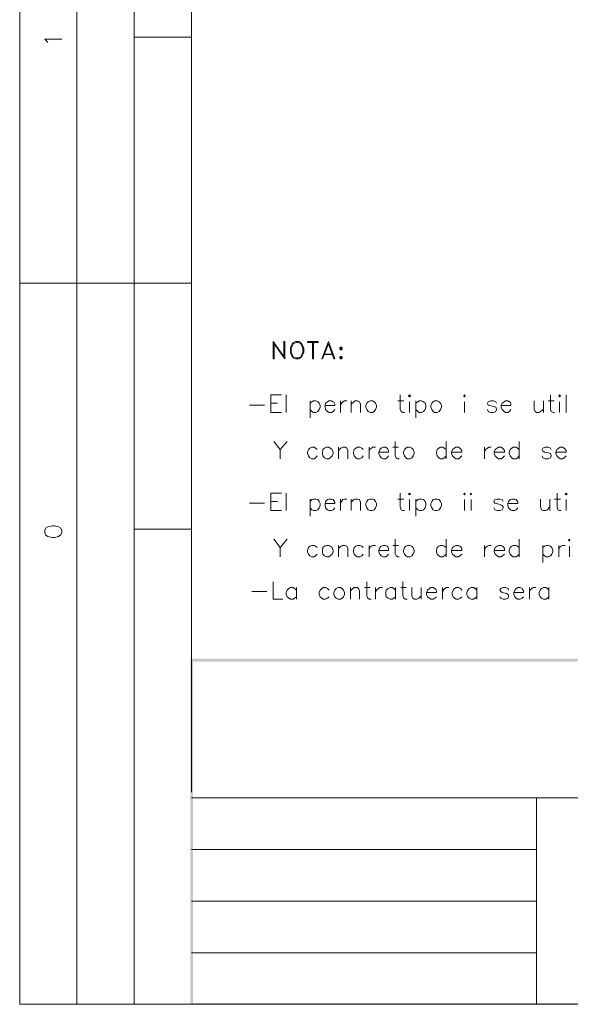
# Model space of a CAD drawing. Header units: millimetres. Extents: x 8 to 202, y 3 to 294.
# Tile 1 of 11: x 8 to 58, y 3 to 93. Entities that reach past the tile are written whole.
import ezdxf

# ---------------------------------------------------------------- set-up
doc = ezdxf.new("R2010")
doc.units = ezdxf.units.MM
doc.layers.add('DGE_CONTORNOS', color=7, linetype='Continuous', lineweight=0)
doc.layers.add('DGE_RELLENO', color=7, linetype='Continuous', lineweight=0)

msp = doc.modelspace()

# ---------------------------------------------------------------- hatches: boundary and pattern name
at = {"layer": 'DGE_RELLENO', "true_color": 0x000000}
for points in [[(23.4527, 34.8263), (23.7067, 34.5723), (201.9723, 34.8263)], [(23.4527, 3.2456), (23.7067, 34.5723), (23.4527, 34.8263)], [(23.7067, 3.3726), (23.4527, 3.2456), (23.7067, 34.5723)], [(23.7067, 34.5723), (201.9723, 34.8263), (201.8453, 34.5723)], [(23.5797, 3.2456), (23.7067, 3.3726), (23.4527, 3.2456)], [(201.9723, 3.2456), (201.8453, 3.3726), (23.5797, 3.2456)], [(201.8453, 3.3726), (23.5797, 3.2456), (23.7067, 3.3726)]]:
    msp.add_hatch(color=7, dxfattribs=at).paths.add_polyline_path(points, flags=0)

# ---------------------------------------------------------------- linework, layer by layer
at = {"layer": 'DGE_CONTORNOS', "lineweight": 13}
for points in [[(7.874, 293.9063), (7.874, 3.2456)], [(201.9723, 293.9063), (201.9723, 3.2456), (7.874, 3.2456)], [(10.4563, 91.1297), (10.3717, 91.2567), (10.16, 91.4684), (11.7263, 91.4684)], [(31.0303, 63.8247), (31.0303, 62.2584)], [(31.0303, 63.8247), (32.004, 62.47), (32.004, 63.8247), (32.0887, 63.8247), (32.0887, 62.2584)], [(31.115, 63.613), (31.115, 62.2584), (31.0303, 62.2584)], [(31.115, 63.613), (32.0887, 62.2584)], [(33.0623, 63.8247), (32.893, 63.74), (32.766, 63.613), (32.6813, 63.4437), (32.5967, 63.232), (32.5967, 62.851), (32.6813, 62.6394), (32.766, 62.47), (32.893, 62.343), (33.0623, 62.2584), (33.3587, 62.2584), (33.528, 62.343), (33.655, 62.47), (33.7397, 62.6394), (33.8243, 62.851), (33.8243, 63.232), (33.7397, 63.4437), (33.655, 63.613), (33.528, 63.74), (33.3587, 63.8247), (33.0623, 63.8247)], [(33.147, 63.74), (32.893, 63.6554), (32.766, 63.4437), (32.6813, 63.232), (32.6813, 62.851), (32.766, 62.6394), (32.893, 62.3854), (33.147, 62.343), (33.274, 62.343), (33.528, 62.3854), (33.655, 62.6394), (33.7397, 62.851), (33.7397, 63.232), (33.655, 63.4437), (33.528, 63.6554), (33.274, 63.74), (33.147, 63.74)], [(34.163, 63.8247), (35.1367, 63.8247), (35.1367, 63.74)], [(34.163, 63.8247), (34.163, 63.74), (35.1367, 63.74)], [(34.6287, 63.74), (34.6287, 62.2584)], [(34.7133, 63.74), (34.7133, 62.2584), (34.6287, 62.2584)], [(36.068, 63.8247), (35.4753, 62.2584)], [(36.068, 63.613), (35.5177, 62.2584), (35.4753, 62.2584)], [(36.068, 63.613), (36.576, 62.2584), (36.6607, 62.2584), (36.068, 63.8247)], [(37.1687, 63.3167), (37.1263, 63.232), (37.1263, 63.1474), (37.1687, 63.0627), (37.2533, 63.0627), (37.338, 63.1474), (37.338, 63.232), (37.2533, 63.3167), (37.1687, 63.3167)], [(37.1687, 63.232), (37.2533, 63.232), (37.2533, 63.1474), (37.1687, 63.1474), (37.1687, 63.232)], [(35.6023, 62.6394), (36.4913, 62.6394)], [(35.687, 62.6817), (36.449, 62.6817)], [(37.1687, 62.47), (37.1263, 62.3854), (37.1263, 62.343), (37.1687, 62.2584), (37.2533, 62.2584), (37.338, 62.343), (37.338, 62.3854), (37.2533, 62.47), (37.1687, 62.47)], [(37.1687, 62.3854), (37.2533, 62.3854), (37.2533, 62.343), (37.1687, 62.343), (37.1687, 62.3854)], [(30.8187, 57.3477), (30.8187, 58.9564), (31.7923, 58.9564)], [(32.2157, 58.9564), (32.2157, 57.3477)], [(42.6297, 58.9564), (42.6297, 57.644), (42.7143, 57.4324), (42.8837, 57.3477), (43.0107, 57.3477)], [(43.3917, 58.8717), (43.4763, 58.9564), (43.561, 58.8717), (43.4763, 58.787), (43.3917, 58.8717)], [(48.4293, 58.8717), (48.514, 58.9564), (48.5563, 58.8717), (48.514, 58.787), (48.4293, 58.8717)], [(56.3457, 58.9564), (56.3457, 57.644), (56.4303, 57.4324), (56.5997, 57.3477), (56.7267, 57.3477)], [(57.1077, 58.8717), (57.1923, 58.9564), (57.277, 58.8717), (57.1923, 58.787), (57.1077, 58.8717)], [(57.785, 58.9564), (57.785, 57.3477)], [(28.8713, 58.025), (30.226, 58.025)], [(30.8187, 58.1944), (31.4113, 58.1944)], [(34.417, 58.406), (34.417, 56.8397)], [(34.417, 58.1944), (34.544, 58.3214), (34.7133, 58.406), (34.925, 58.406), (35.0943, 58.3214), (35.2213, 58.1944), (35.306, 57.9827), (35.306, 57.8134), (35.2213, 57.6017), (35.0943, 57.4324), (34.925, 57.3477), (34.7133, 57.3477), (34.544, 57.4324), (34.417, 57.6017)], [(35.7717, 57.9827), (36.6607, 57.9827), (36.6607, 58.1097), (36.576, 58.279), (36.4913, 58.3214), (36.3643, 58.406), (36.1103, 58.406), (35.9833, 58.3214), (35.814, 58.1944), (35.7717, 57.9827), (35.7717, 57.8134), (35.814, 57.6017), (35.9833, 57.4324), (36.1103, 57.3477), (36.3643, 57.3477), (36.4913, 57.4324), (36.6607, 57.6017)], [(37.1687, 58.406), (37.1687, 57.3477)], [(37.1687, 57.9827), (37.2533, 58.1944), (37.3803, 58.3214), (37.5497, 58.406), (37.7613, 58.406)], [(38.1423, 58.406), (38.1423, 57.3477)], [(38.1423, 58.1097), (38.3963, 58.3214), (38.5233, 58.406), (38.735, 58.406), (38.9043, 58.3214), (38.989, 58.1097), (38.989, 57.3477)], [(39.878, 58.406), (39.7087, 58.3214), (39.5817, 58.1944), (39.497, 57.9827), (39.497, 57.8134), (39.5817, 57.6017), (39.7087, 57.4324), (39.878, 57.3477), (40.0897, 57.3477), (40.259, 57.4324), (40.386, 57.6017), (40.4707, 57.8134), (40.4707, 57.9827), (40.386, 58.1944), (40.259, 58.3214), (40.0897, 58.406), (39.878, 58.406)], [(42.418, 58.406), (42.9683, 58.406)], [(43.4763, 58.3214), (43.4763, 57.3477)], [(44.069, 58.406), (44.069, 56.8397)], [(44.069, 58.1944), (44.2383, 58.3214), (44.3653, 58.406), (44.577, 58.406), (44.7463, 58.3214), (44.9157, 58.1944), (44.958, 57.9827), (44.958, 57.8134), (44.9157, 57.6017), (44.7463, 57.4324), (44.577, 57.3477), (44.3653, 57.3477), (44.2383, 57.4324), (44.069, 57.6017)], [(45.8047, 58.406), (45.6353, 58.3214), (45.5083, 58.1944), (45.4237, 57.9827), (45.4237, 57.8134), (45.5083, 57.6017), (45.6353, 57.4324), (45.8047, 57.3477), (46.0163, 57.3477), (46.1857, 57.4324), (46.3127, 57.6017), (46.3973, 57.8134), (46.3973, 57.9827), (46.3127, 58.1944), (46.1857, 58.3214), (46.0163, 58.406), (45.8047, 58.406)], [(48.514, 58.3214), (48.514, 57.3477)], [(51.435, 58.1944), (51.3503, 58.3214), (51.1387, 58.406), (50.8847, 58.406), (50.673, 58.3214), (50.5883, 58.1944), (50.673, 58.025), (50.8, 57.9827), (51.181, 57.898), (51.3503, 57.8134), (51.435, 57.644), (51.435, 57.6017), (51.3503, 57.4324), (51.1387, 57.3477), (50.8847, 57.3477), (50.673, 57.4324), (50.5883, 57.6017)], [(51.8583, 57.9827), (52.7473, 57.9827), (52.7473, 58.1097), (52.705, 58.279), (52.6203, 58.3214), (52.451, 58.406), (52.2393, 58.406), (52.1123, 58.3214), (51.943, 58.1944), (51.8583, 57.9827), (51.8583, 57.8134), (51.943, 57.6017), (52.1123, 57.4324), (52.2393, 57.3477), (52.451, 57.3477), (52.6203, 57.4324), (52.7473, 57.6017)], [(54.864, 58.406), (54.864, 57.644), (54.9487, 57.4324), (55.0757, 57.3477), (55.3297, 57.3477), (55.4567, 57.4324), (55.7107, 57.644)], [(55.7107, 58.406), (55.7107, 57.3477)], [(56.134, 58.406), (56.6843, 58.406)], [(57.1923, 58.3214), (57.1923, 57.3477)], [(30.8187, 57.3477), (31.7923, 57.3477)], [(31.0727, 54.6807), (31.6653, 53.961), (31.6653, 53.1144)], [(32.3003, 54.6807), (31.6653, 53.961)], [(35.052, 53.961), (34.8827, 54.088), (34.7557, 54.1727), (34.544, 54.1727), (34.3747, 54.088), (34.2477, 53.961), (34.163, 53.707), (34.163, 53.58), (34.2477, 53.3684), (34.3747, 53.199), (34.544, 53.1144), (34.7557, 53.1144), (34.8827, 53.199), (35.052, 53.3684)], [(35.8987, 54.1727), (35.7293, 54.088), (35.56, 53.961), (35.5177, 53.707), (35.5177, 53.58), (35.56, 53.3684), (35.7293, 53.199), (35.8987, 53.1144), (36.1103, 53.1144), (36.2373, 53.199), (36.4067, 53.3684), (36.4913, 53.58), (36.4913, 53.707), (36.4067, 53.961), (36.2373, 54.088), (36.1103, 54.1727), (35.8987, 54.1727)], [(36.9993, 54.1727), (36.9993, 53.1144)], [(36.9993, 53.8764), (37.211, 54.088), (37.3803, 54.1727), (37.592, 54.1727), (37.7613, 54.088), (37.846, 53.8764), (37.846, 53.1144)], [(39.243, 53.961), (39.116, 54.088), (38.9467, 54.1727), (38.735, 54.1727), (38.5657, 54.088), (38.4387, 53.961), (38.354, 53.707), (38.354, 53.58), (38.4387, 53.3684), (38.5657, 53.199), (38.735, 53.1144), (38.9467, 53.1144), (39.116, 53.199), (39.243, 53.3684)], [(39.7933, 54.1727), (39.7933, 53.1144)], [(39.7933, 53.707), (39.8357, 53.961), (40.005, 54.088), (40.132, 54.1727), (40.386, 54.1727)], [(40.6823, 53.707), (41.5713, 53.707), (41.5713, 53.8764), (41.4867, 54.0034), (41.4443, 54.088), (41.275, 54.1727), (41.0633, 54.1727), (40.894, 54.088), (40.767, 53.961), (40.6823, 53.707), (40.6823, 53.58), (40.767, 53.3684), (40.894, 53.199), (41.0633, 53.1144), (41.275, 53.1144), (41.4443, 53.199), (41.5713, 53.3684)], [(41.9523, 54.1727), (42.4603, 54.1727)], [(42.164, 54.6807), (42.164, 53.4107), (42.2487, 53.199), (42.418, 53.1144), (42.545, 53.1144)], [(43.307, 54.1727), (43.1377, 54.088), (43.0107, 53.961), (42.926, 53.707), (42.926, 53.58), (43.0107, 53.3684), (43.1377, 53.199), (43.307, 53.1144), (43.5187, 53.1144), (43.688, 53.199), (43.815, 53.3684), (43.8997, 53.58), (43.8997, 53.707), (43.815, 53.961), (43.688, 54.088), (43.5187, 54.1727), (43.307, 54.1727)], [(46.8207, 53.961), (46.6513, 54.088), (46.5243, 54.1727), (46.3127, 54.1727), (46.1433, 54.088), (46.0163, 53.961), (45.9317, 53.707), (45.9317, 53.58), (46.0163, 53.3684), (46.1433, 53.199), (46.3127, 53.1144), (46.5243, 53.1144), (46.6513, 53.199), (46.8207, 53.3684)], [(46.8207, 54.6807), (46.8207, 53.1144)], [(47.3287, 53.707), (48.26, 53.707), (48.26, 53.8764), (48.1753, 54.0034), (48.0907, 54.088), (47.9637, 54.1727), (47.7097, 54.1727), (47.5827, 54.088), (47.4133, 53.961), (47.3287, 53.707), (47.3287, 53.58), (47.4133, 53.3684), (47.5827, 53.199), (47.7097, 53.1144), (47.9637, 53.1144), (48.0907, 53.199), (48.26, 53.3684)], [(50.3343, 54.1727), (50.3343, 53.1144)], [(50.3343, 53.707), (50.419, 53.961), (50.5883, 54.088), (50.7153, 54.1727), (50.927, 54.1727)], [(51.2233, 53.707), (52.1547, 53.707), (52.1547, 53.8764), (52.07, 54.0034), (51.9853, 54.088), (51.8583, 54.1727), (51.6043, 54.1727), (51.4773, 54.088), (51.308, 53.961), (51.2233, 53.707), (51.2233, 53.58), (51.308, 53.3684), (51.4773, 53.199), (51.6043, 53.1144), (51.8583, 53.1144), (51.9853, 53.199), (52.1547, 53.3684)], [(53.5093, 53.961), (53.34, 54.088), (53.213, 54.1727), (52.959, 54.1727), (52.832, 54.088), (52.6627, 53.961), (52.578, 53.707), (52.578, 53.58), (52.6627, 53.3684), (52.832, 53.199), (52.959, 53.1144), (53.213, 53.1144), (53.34, 53.199), (53.5093, 53.3684)], [(53.5093, 54.6807), (53.5093, 53.1144)], [(56.4303, 53.961), (56.3457, 54.088), (56.134, 54.1727), (55.88, 54.1727), (55.6683, 54.088), (55.5837, 53.961), (55.6683, 53.7917), (55.7953, 53.707), (56.1763, 53.6647), (56.3457, 53.58), (56.4303, 53.4107), (56.4303, 53.3684), (56.3457, 53.199), (56.134, 53.1144), (55.88, 53.1144), (55.6683, 53.199), (55.5837, 53.3684)], [(56.8537, 53.707), (57.785, 53.707), (57.785, 53.8764), (57.7003, 54.0034), (57.6157, 54.088), (57.4463, 54.1727), (57.2347, 54.1727), (57.1077, 54.088), (56.9383, 53.961), (56.8537, 53.707), (56.8537, 53.58), (56.9383, 53.3684), (57.1077, 53.199), (57.2347, 53.1144), (57.4463, 53.1144), (57.6157, 53.199), (57.785, 53.3684)], [(30.8187, 48.373), (30.8187, 49.9817), (31.7923, 49.9817)], [(32.2157, 49.9817), (32.2157, 48.373)], [(42.6297, 49.9817), (42.6297, 48.7117), (42.7143, 48.4577), (42.8837, 48.373), (43.0107, 48.373)], [(43.3917, 49.897), (43.4763, 49.9817), (43.561, 49.897), (43.4763, 49.8124), (43.3917, 49.897)], [(48.4293, 49.897), (48.514, 49.9817), (48.5563, 49.897), (48.514, 49.8124), (48.4293, 49.897)], [(49.022, 49.897), (49.1067, 49.9817), (49.149, 49.897), (49.1067, 49.8124), (49.022, 49.897)], [(56.9807, 49.9817), (56.9807, 48.7117), (57.023, 48.4577), (57.1923, 48.373), (57.3193, 48.373)], [(57.7003, 49.897), (57.785, 49.9817), (57.8697, 49.897), (57.785, 49.8124), (57.7003, 49.897)], [(28.8713, 49.0504), (30.226, 49.0504)], [(30.8187, 49.2197), (31.4113, 49.2197)], [(34.417, 49.4314), (34.417, 47.865)], [(34.417, 49.2197), (34.544, 49.389), (34.7133, 49.4314), (34.925, 49.4314), (35.0943, 49.389), (35.2213, 49.2197), (35.306, 49.008), (35.306, 48.8387), (35.2213, 48.627), (35.0943, 48.4577), (34.925, 48.373), (34.7133, 48.373), (34.544, 48.4577), (34.417, 48.627)], [(35.7717, 49.008), (36.6607, 49.008), (36.6607, 49.135), (36.576, 49.3044), (36.4913, 49.389), (36.3643, 49.4314), (36.1103, 49.4314), (35.9833, 49.389), (35.814, 49.2197), (35.7717, 49.008), (35.7717, 48.8387), (35.814, 48.627), (35.9833, 48.4577), (36.1103, 48.373), (36.3643, 48.373), (36.4913, 48.4577), (36.6607, 48.627)], [(37.1687, 49.4314), (37.1687, 48.373)], [(37.1687, 49.008), (37.2533, 49.2197), (37.3803, 49.389), (37.5497, 49.4314), (37.7613, 49.4314)], [(38.1423, 49.4314), (38.1423, 48.373)], [(38.1423, 49.135), (38.3963, 49.389), (38.5233, 49.4314), (38.735, 49.4314), (38.9043, 49.389), (38.989, 49.135), (38.989, 48.373)], [(39.878, 49.4314), (39.7087, 49.389), (39.5817, 49.2197), (39.497, 49.008), (39.497, 48.8387), (39.5817, 48.627), (39.7087, 48.4577), (39.878, 48.373), (40.0897, 48.373), (40.259, 48.4577), (40.386, 48.627), (40.4707, 48.8387), (40.4707, 49.008), (40.386, 49.2197), (40.259, 49.389), (40.0897, 49.4314), (39.878, 49.4314)], [(42.418, 49.4314), (42.9683, 49.4314)], [(43.4763, 49.389), (43.4763, 48.373)], [(44.069, 49.4314), (44.069, 47.865)], [(44.069, 49.2197), (44.2383, 49.389), (44.3653, 49.4314), (44.577, 49.4314), (44.7463, 49.389), (44.9157, 49.2197), (44.958, 49.008), (44.958, 48.8387), (44.9157, 48.627), (44.7463, 48.4577), (44.577, 48.373), (44.3653, 48.373), (44.2383, 48.4577), (44.069, 48.627)], [(45.8047, 49.4314), (45.6353, 49.389), (45.5083, 49.2197), (45.4237, 49.008), (45.4237, 48.8387), (45.5083, 48.627), (45.6353, 48.4577), (45.8047, 48.373), (46.0163, 48.373), (46.1857, 48.4577), (46.3127, 48.627), (46.3973, 48.8387), (46.3973, 49.008), (46.3127, 49.2197), (46.1857, 49.389), (46.0163, 49.4314), (45.8047, 49.4314)], [(48.514, 49.389), (48.514, 48.373)], [(49.1067, 49.389), (49.1067, 48.373)], [(52.0277, 49.2197), (51.943, 49.389), (51.7313, 49.4314), (51.4773, 49.4314), (51.2657, 49.389), (51.181, 49.2197), (51.2657, 49.0504), (51.435, 49.008), (51.7737, 48.9234), (51.943, 48.8387), (52.0277, 48.7117), (52.0277, 48.627), (51.943, 48.4577), (51.7313, 48.373), (51.4773, 48.373), (51.2657, 48.4577), (51.181, 48.627)], [(52.451, 49.008), (53.3823, 49.008), (53.3823, 49.135), (53.2977, 49.3044), (53.213, 49.389), (53.086, 49.4314), (52.832, 49.4314), (52.705, 49.389), (52.5357, 49.2197), (52.451, 49.008), (52.451, 48.8387), (52.5357, 48.627), (52.705, 48.4577), (52.832, 48.373), (53.086, 48.373), (53.213, 48.4577), (53.3823, 48.627)], [(55.4567, 49.4314), (55.4567, 48.7117), (55.5413, 48.4577), (55.7107, 48.373), (55.9223, 48.373), (56.0493, 48.4577), (56.3033, 48.7117)], [(56.3033, 49.4314), (56.3033, 48.373)], [(56.7267, 49.4314), (57.277, 49.4314)], [(57.785, 49.389), (57.785, 48.373)], [(30.8187, 48.373), (31.7923, 48.373)], [(10.16, 46.3834), (10.2447, 46.1717), (10.4563, 46.0024), (10.8373, 45.9177), (11.049, 45.9177), (11.43, 46.0024), (11.6417, 46.1717), (11.7263, 46.3834), (11.7263, 46.5527), (11.6417, 46.7644), (11.43, 46.8914), (11.049, 46.976), (10.8373, 46.976), (10.4563, 46.8914), (10.2447, 46.7644), (10.16, 46.5527), (10.16, 46.3834)], [(31.0727, 45.7484), (31.6653, 44.9864), (31.6653, 44.1397)], [(32.3003, 45.7484), (31.6653, 44.9864)], [(35.052, 44.9864), (34.8827, 45.1134), (34.7557, 45.198), (34.544, 45.198), (34.3747, 45.1134), (34.2477, 44.9864), (34.163, 44.7324), (34.163, 44.6054), (34.2477, 44.3937), (34.3747, 44.2244), (34.544, 44.1397), (34.7557, 44.1397), (34.8827, 44.2244), (35.052, 44.3937)], [(35.8987, 45.198), (35.7293, 45.1134), (35.56, 44.9864), (35.5177, 44.7324), (35.5177, 44.6054), (35.56, 44.3937), (35.7293, 44.2244), (35.8987, 44.1397), (36.1103, 44.1397), (36.2373, 44.2244), (36.4067, 44.3937), (36.4913, 44.6054), (36.4913, 44.7324), (36.4067, 44.9864), (36.2373, 45.1134), (36.1103, 45.198), (35.8987, 45.198)], [(36.9993, 45.198), (36.9993, 44.1397)], [(36.9993, 44.9017), (37.211, 45.1134), (37.3803, 45.198), (37.592, 45.198), (37.7613, 45.1134), (37.846, 44.9017), (37.846, 44.1397)], [(39.243, 44.9864), (39.116, 45.1134), (38.9467, 45.198), (38.735, 45.198), (38.5657, 45.1134), (38.4387, 44.9864), (38.354, 44.7324), (38.354, 44.6054), (38.4387, 44.3937), (38.5657, 44.2244), (38.735, 44.1397), (38.9467, 44.1397), (39.116, 44.2244), (39.243, 44.3937)], [(39.7933, 45.198), (39.7933, 44.1397)], [(39.7933, 44.7324), (39.8357, 44.9864), (40.005, 45.1134), (40.132, 45.198), (40.386, 45.198)], [(40.6823, 44.7324), (41.5713, 44.7324), (41.5713, 44.9017), (41.4867, 45.071), (41.4443, 45.1134), (41.275, 45.198), (41.0633, 45.198), (40.894, 45.1134), (40.767, 44.9864), (40.6823, 44.7324), (40.6823, 44.6054), (40.767, 44.3937), (40.894, 44.2244), (41.0633, 44.1397), (41.275, 44.1397), (41.4443, 44.2244), (41.5713, 44.3937)], [(41.9523, 45.198), (42.4603, 45.198)], [(42.164, 45.7484), (42.164, 44.436), (42.2487, 44.2244), (42.418, 44.1397), (42.545, 44.1397)], [(43.307, 45.198), (43.1377, 45.1134), (43.0107, 44.9864), (42.926, 44.7324), (42.926, 44.6054), (43.0107, 44.3937), (43.1377, 44.2244), (43.307, 44.1397), (43.5187, 44.1397), (43.688, 44.2244), (43.815, 44.3937), (43.8997, 44.6054), (43.8997, 44.7324), (43.815, 44.9864), (43.688, 45.1134), (43.5187, 45.198), (43.307, 45.198)], [(46.8207, 44.9864), (46.6513, 45.1134), (46.5243, 45.198), (46.3127, 45.198), (46.1433, 45.1134), (46.0163, 44.9864), (45.9317, 44.7324), (45.9317, 44.6054), (46.0163, 44.3937), (46.1433, 44.2244), (46.3127, 44.1397), (46.5243, 44.1397), (46.6513, 44.2244), (46.8207, 44.3937)], [(46.8207, 45.7484), (46.8207, 44.1397)], [(47.3287, 44.7324), (48.26, 44.7324), (48.26, 44.9017), (48.1753, 45.071), (48.0907, 45.1134), (47.9637, 45.198), (47.7097, 45.198), (47.5827, 45.1134), (47.4133, 44.9864), (47.3287, 44.7324), (47.3287, 44.6054), (47.4133, 44.3937), (47.5827, 44.2244), (47.7097, 44.1397), (47.9637, 44.1397), (48.0907, 44.2244), (48.26, 44.3937)], [(50.3343, 45.198), (50.3343, 44.1397)], [(50.3343, 44.7324), (50.419, 44.9864), (50.5883, 45.1134), (50.7153, 45.198), (50.927, 45.198)], [(51.2233, 44.7324), (52.1547, 44.7324), (52.1547, 44.9017), (52.07, 45.071), (51.9853, 45.1134), (51.8583, 45.198), (51.6043, 45.198), (51.4773, 45.1134), (51.308, 44.9864), (51.2233, 44.7324), (51.2233, 44.6054), (51.308, 44.3937), (51.4773, 44.2244), (51.6043, 44.1397), (51.8583, 44.1397), (51.9853, 44.2244), (52.1547, 44.3937)], [(53.5093, 44.9864), (53.34, 45.1134), (53.213, 45.198), (52.959, 45.198), (52.832, 45.1134), (52.6627, 44.9864), (52.578, 44.7324), (52.578, 44.6054), (52.6627, 44.3937), (52.832, 44.2244), (52.959, 44.1397), (53.213, 44.1397), (53.34, 44.2244), (53.5093, 44.3937)], [(53.5093, 45.7484), (53.5093, 44.1397)], [(55.6683, 45.198), (55.6683, 43.6317)], [(55.6683, 44.9864), (55.7953, 45.1134), (55.9647, 45.198), (56.1763, 45.198), (56.3457, 45.1134), (56.4727, 44.9864), (56.5573, 44.7324), (56.5573, 44.6054), (56.4727, 44.3937), (56.3457, 44.2244), (56.1763, 44.1397), (55.9647, 44.1397), (55.7953, 44.2244), (55.6683, 44.3937)], [(57.1077, 45.198), (57.1077, 44.1397)], [(57.1077, 44.7324), (57.15, 44.9864), (57.3193, 45.1134), (57.4463, 45.198), (57.7003, 45.198)], [(57.9967, 45.6637), (58.0813, 45.7484), (58.1237, 45.6637), (58.0813, 45.579), (57.9967, 45.6637)], [(58.0813, 45.1134), (58.0813, 44.1397)], [(31.0303, 41.8536), (31.0303, 40.2873), (31.9193, 40.2873)], [(39.5817, 41.8536), (39.5817, 40.5836), (39.6663, 40.372), (39.7933, 40.2873), (39.9627, 40.2873)], [(42.8837, 41.8536), (42.8837, 40.5836), (42.9683, 40.372), (43.0953, 40.2873), (43.2647, 40.2873)], [(29.083, 40.9646), (30.4377, 40.9646)], [(33.147, 41.0916), (32.9777, 41.2609), (32.8507, 41.3456), (32.5967, 41.3456), (32.4697, 41.2609), (32.3003, 41.0916), (32.2157, 40.8799), (32.2157, 40.7106), (32.3003, 40.4989), (32.4697, 40.372), (32.5967, 40.2873), (32.8507, 40.2873), (32.9777, 40.372), (33.147, 40.4989)], [(33.147, 41.3456), (33.147, 40.2873)], [(36.1527, 41.0916), (35.9833, 41.2609), (35.814, 41.3456), (35.6023, 41.3456), (35.4753, 41.2609), (35.306, 41.0916), (35.2213, 40.8799), (35.2213, 40.7106), (35.306, 40.4989), (35.4753, 40.372), (35.6023, 40.2873), (35.814, 40.2873), (35.9833, 40.372), (36.1527, 40.4989)], [(36.957, 41.3456), (36.7877, 41.2609), (36.6607, 41.0916), (36.576, 40.8799), (36.576, 40.7106), (36.6607, 40.4989), (36.7877, 40.372), (36.957, 40.2873), (37.1687, 40.2873), (37.338, 40.372), (37.465, 40.4989), (37.5497, 40.7106), (37.5497, 40.8799), (37.465, 41.0916), (37.338, 41.2609), (37.1687, 41.3456), (36.957, 41.3456)], [(38.1, 41.3456), (38.1, 40.2873)], [(38.1, 41.0493), (38.3117, 41.2609), (38.4387, 41.3456), (38.6927, 41.3456), (38.8197, 41.2609), (38.9043, 41.0493), (38.9043, 40.2873)], [(39.37, 41.3456), (39.878, 41.3456)], [(40.386, 41.3456), (40.386, 40.2873)], [(40.386, 40.8799), (40.4707, 41.0916), (40.64, 41.2609), (40.767, 41.3456), (41.021, 41.3456)], [(42.2063, 41.0916), (42.037, 41.2609), (41.91, 41.3456), (41.6983, 41.3456), (41.529, 41.2609), (41.3597, 41.0916), (41.3173, 40.8799), (41.3173, 40.7106), (41.3597, 40.4989), (41.529, 40.372), (41.6983, 40.2873), (41.91, 40.2873), (42.037, 40.372), (42.2063, 40.4989)], [(42.2063, 41.3456), (42.2063, 40.2873)], [(42.672, 41.3456), (43.18, 41.3456)], [(43.688, 41.3456), (43.688, 40.5836), (43.7727, 40.372), (43.942, 40.2873), (44.1537, 40.2873), (44.323, 40.372), (44.5347, 40.5836)], [(44.5347, 41.3456), (44.5347, 40.2873)], [(45.0427, 40.8799), (45.9317, 40.8799), (45.9317, 41.0493), (45.8893, 41.1763), (45.8047, 41.2609), (45.6353, 41.3456), (45.4237, 41.3456), (45.2967, 41.2609), (45.1273, 41.0916), (45.0427, 40.8799), (45.0427, 40.7106), (45.1273, 40.4989), (45.2967, 40.372), (45.4237, 40.2873), (45.6353, 40.2873), (45.8047, 40.372), (45.9317, 40.4989)], [(46.482, 41.3456), (46.482, 40.2873)], [(46.482, 40.8799), (46.5667, 41.0916), (46.6937, 41.2609), (46.863, 41.3456), (47.0747, 41.3456)], [(48.26, 41.0916), (48.133, 41.2609), (47.9637, 41.3456), (47.752, 41.3456), (47.5827, 41.2609), (47.4557, 41.0916), (47.371, 40.8799), (47.371, 40.7106), (47.4557, 40.4989), (47.5827, 40.372), (47.752, 40.2873), (47.9637, 40.2873), (48.133, 40.372), (48.26, 40.4989)], [(49.6147, 41.0916), (49.4877, 41.2609), (49.3183, 41.3456), (49.1067, 41.3456), (48.9373, 41.2609), (48.8103, 41.0916), (48.7257, 40.8799), (48.7257, 40.7106), (48.8103, 40.4989), (48.9373, 40.372), (49.1067, 40.2873), (49.3183, 40.2873), (49.4877, 40.372), (49.6147, 40.4989)], [(49.6147, 41.3456), (49.6147, 40.2873)], [(52.5357, 41.0916), (52.4933, 41.2609), (52.2393, 41.3456), (52.0277, 41.3456), (51.816, 41.2609), (51.7313, 41.0916), (51.816, 40.9646), (51.943, 40.8799), (52.324, 40.7953), (52.4933, 40.7106), (52.5357, 40.5836), (52.5357, 40.4989), (52.4933, 40.372), (52.2393, 40.2873), (52.0277, 40.2873), (51.816, 40.372), (51.7313, 40.4989)], [(53.0013, 40.8799), (53.8903, 40.8799), (53.8903, 41.0493), (53.8057, 41.1763), (53.7633, 41.2609), (53.594, 41.3456), (53.3823, 41.3456), (53.213, 41.2609), (53.086, 41.0916), (53.0013, 40.8799), (53.0013, 40.7106), (53.086, 40.4989), (53.213, 40.372), (53.3823, 40.2873), (53.594, 40.2873), (53.7633, 40.372), (53.8903, 40.4989)], [(54.4407, 41.3456), (54.4407, 40.2873)], [(54.4407, 40.8799), (54.483, 41.0916), (54.6523, 41.2609), (54.7793, 41.3456), (55.0333, 41.3456)], [(56.2187, 41.0916), (56.0917, 41.2609), (55.9223, 41.3456), (55.7107, 41.3456), (55.5413, 41.2609), (55.4143, 41.0916), (55.3297, 40.8799), (55.3297, 40.7106), (55.4143, 40.4989), (55.5413, 40.372), (55.7107, 40.2873), (55.9223, 40.2873), (56.0917, 40.372), (56.2187, 40.4989)], [(56.2187, 41.3456), (56.2187, 40.2873)], [(55.0757, 22.1263), (55.0757, 3.2456)], [(55.0757, 17.3849), (23.5797, 17.3849)], [(55.0757, 12.6859), (23.5797, 12.6859)], [(55.0757, 7.9446), (23.5797, 7.9446)]]:
    msp.add_lwpolyline(points, dxfattribs=at)
at = {"layer": 'DGE_CONTORNOS', "lineweight": 5}
for points in [[(13.081, 293.9063), (13.081, 24.2006)], [(18.3303, 293.9063), (18.3303, 22.6343)], [(23.5797, 293.9063), (23.5797, 22.6343)], [(23.5797, 91.6377), (18.3303, 91.6377)], [(7.874, 69.1587), (23.5797, 69.1587)], [(13.081, 69.1587), (13.081, 22.6343)], [(23.5797, 46.6797), (18.3303, 46.6797)], [(13.081, 34.6993), (13.081, 3.2456)], [(18.3303, 34.6993), (18.3303, 3.2456)], [(55.0757, 17.3849), (55.118, 17.3849)], [(55.0757, 12.6859), (55.118, 12.6859)], [(55.0757, 7.9446), (55.118, 7.9446)]]:
    msp.add_lwpolyline(points, dxfattribs=at)
at = {"layer": 'DGE_CONTORNOS', "lineweight": 9}
msp.add_lwpolyline([(23.5797, 22.1263), (201.9723, 22.1263)], dxfattribs=at)

doc.saveas('drawing.dxf')
